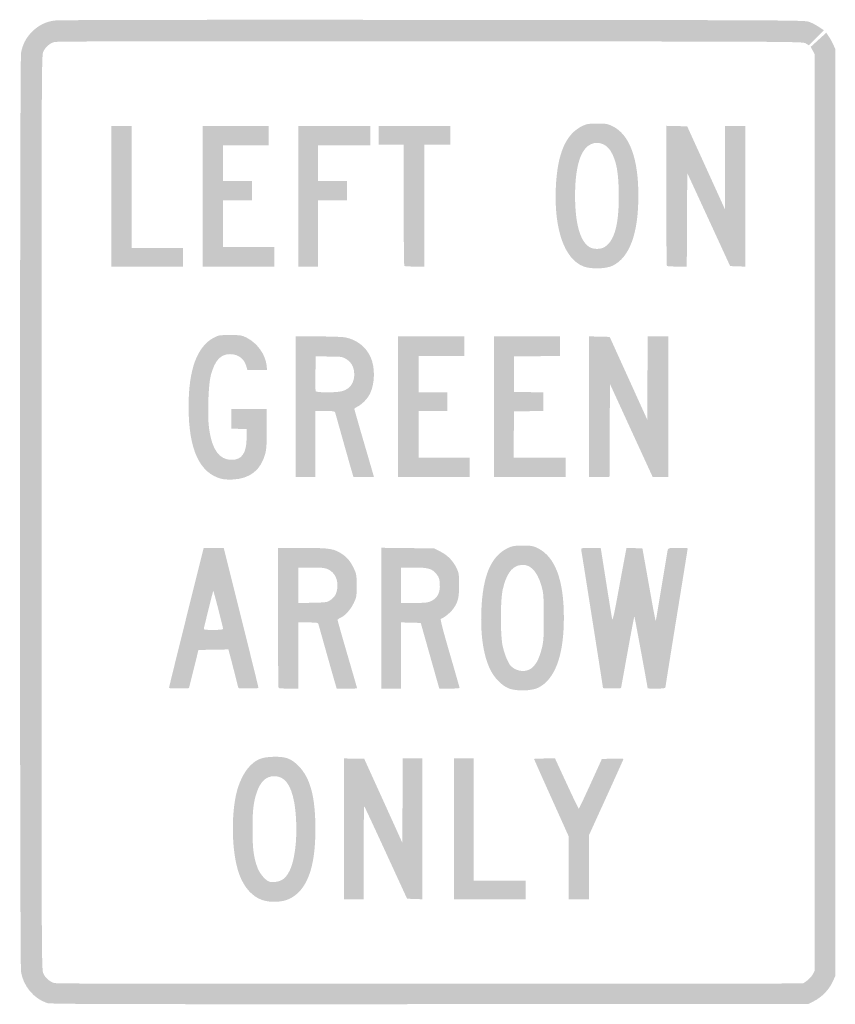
# Model space of a CAD drawing. Header units: inches. Extents: x -14.9 to 14.9, y -18 to 18.
import ezdxf

# ---------------------------------------------------------------- set-up
doc = ezdxf.new("R2010")
doc.units = ezdxf.units.IN
doc.header["$MEASUREMENT"] = 0

msp = doc.modelspace()

# ---------------------------------------------------------------- hatches: boundary and pattern name
h = msp.add_hatch(color=7)
edge = h.paths.add_edge_path()
edge.add_spline(control_points=[(-13.908, -17.916), (-14.391, -17.765), (-14.786, -17.296), (-14.868, -16.775), (-14.917, -16.467), (-14.917, 16.467), (-14.868, 16.775), (-14.82, 17.079), (-14.688, 17.336), (-14.463, 17.56), (-14.234, 17.789), (-13.98, 17.918), (-13.662, 17.966), (-13.497, 17.991), (-9.215, 17.999), (0.17, 17.992), (13.351, 17.983), (13.769, 17.981), (13.934, 17.919), (14.027, 17.884), (14.186, 17.802), (14.286, 17.735)], knot_values=[0, 0, 0, 0, 1, 1, 1, 2, 2, 2, 3, 3, 3, 4, 4, 4, 5, 5, 5, 6, 6, 6, 7, 7, 7, 7], degree=3, periodic=0)
edge.add_line((14.286, 17.735), (14.467, 17.615))
edge.add_line((14.467, 17.615), (14.193, 17.341))
edge.add_line((14.193, 17.341), (13.918, 17.066))
edge.add_line((13.918, 17.066), (13.807, 17.133))
edge.add_spline(control_points=[(13.807, 17.133), (13.697, 17.2), (13.57, 17.2), (0.085, 17.21), (-9.502, 17.217), (-13.563, 17.21), (-13.652, 17.184), (-13.821, 17.135), (-13.981, 16.994), (-14.057, 16.827), (-14.117, 16.695), (-14.119, 16.12), (-14.119, 0), (-14.119, -16.12), (-14.117, -16.695), (-14.057, -16.827), (-13.981, -16.994), (-13.821, -17.135), (-13.652, -17.184), (-13.563, -17.21), (-9.5, -17.217), (0.091, -17.21)], knot_values=[0, 0, 0, 0, 1, 1, 1, 2, 2, 2, 3, 3, 3, 4, 4, 4, 5, 5, 5, 6, 6, 6, 7, 7, 7, 7], degree=3, periodic=0)
edge.add_line((0.091, -17.21), (13.707, -17.2))
edge.add_line((13.707, -17.2), (13.851, -17.098))
edge.add_spline(control_points=[(13.851, -17.098), (13.931, -17.042), (14.028, -16.935), (14.067, -16.86)], knot_values=[0, 0, 0, 0, 1, 1, 1, 1], degree=3, periodic=0)
edge.add_line((14.067, -16.86), (14.138, -16.724))
edge.add_line((14.138, -16.724), (14.138, 0))
edge.add_line((14.138, 0), (14.138, 16.724))
edge.add_line((14.138, 16.724), (14.063, 16.866))
edge.add_line((14.063, 16.866), (13.989, 17.008))
edge.add_line((13.989, 17.008), (14.272, 17.265))
edge.add_line((14.272, 17.265), (14.555, 17.522))
edge.add_line((14.555, 17.522), (14.643, 17.395))
edge.add_spline(control_points=[(14.643, 17.395), (14.691, 17.326), (14.765, 17.192), (14.808, 17.098)], knot_values=[0, 0, 0, 0, 1, 1, 1, 1], degree=3, periodic=0)
edge.add_line((14.808, 17.098), (14.887, 16.928))
edge.add_line((14.887, 16.928), (14.887, 0))
edge.add_line((14.887, 0), (14.887, -16.928))
edge.add_line((14.887, -16.928), (14.777, -17.16))
edge.add_spline(control_points=[(14.777, -17.16), (14.643, -17.442), (14.386, -17.704), (14.102, -17.847)], knot_values=[0, 0, 0, 0, 1, 1, 1, 1], degree=3, periodic=0)
edge.add_line((14.102, -17.847), (13.9, -17.949))
edge.add_line((13.9, -17.949), (0.068, -17.955))
edge.add_spline(control_points=[(0.068, -17.955), (-11.354, -17.96), (-13.789, -17.954), (-13.908, -17.916)], knot_values=[0, 0, 0, 0, 1, 1, 1, 1], degree=3, periodic=0)
for points in [[(-11.569, 11.552), (-11.569, 14.121), (-11.195, 14.121), (-10.82, 14.121), (-10.82, 11.892), (-10.82, 9.664), (-9.885, 9.664), (-8.949, 9.664), (-8.949, 9.323), (-8.949, 8.983), (-10.259, 8.983), (-11.569, 8.983), (-11.569, 11.552)], [(-8.234, 11.552), (-8.234, 14.121), (-7.026, 14.121), (-5.819, 14.121), (-5.819, 13.764), (-5.819, 13.406), (-6.652, 13.406), (-7.486, 13.406), (-7.486, 12.76), (-7.486, 12.113), (-6.958, 12.113), (-6.431, 12.113), (-6.431, 11.756), (-6.431, 11.399), (-6.958, 11.399), (-7.486, 11.399), (-7.486, 10.548), (-7.486, 9.698), (-6.55, 9.698), (-5.614, 9.698), (-5.614, 9.34), (-5.614, 8.983), (-6.924, 8.983), (-8.234, 8.983), (-8.234, 11.552)], [(-4.73, 11.552), (-4.73, 14.121), (-3.42, 14.121), (-2.11, 14.121), (-2.11, 13.764), (-2.11, 13.406), (-3.062, 13.406), (-4.015, 13.406), (-4.015, 12.76), (-4.015, 12.113), (-3.488, 12.113), (-2.96, 12.113), (-2.96, 11.756), (-2.96, 11.399), (-3.488, 11.399), (-4.015, 11.399), (-4.015, 10.191), (-4.015, 8.983), (-4.372, 8.983), (-4.73, 8.983), (-4.73, 11.552)], [(-1.089, 3.862), (-1.089, 6.431), (0.119, 6.431), (1.327, 6.431), (1.327, 6.074), (1.327, 5.716), (0.493, 5.716), (-0.34, 5.716), (-0.34, 5.053), (-0.34, 4.389), (0.187, 4.389), (0.715, 4.389), (0.715, 4.049), (0.715, 3.709), (0.187, 3.709), (-0.34, 3.709), (-0.34, 2.858), (-0.34, 2.008), (0.595, 2.008), (1.531, 2.008), (1.531, 1.65), (1.531, 1.293), (0.221, 1.293), (-1.089, 1.293), (-1.089, 3.862)], [(2.416, 3.862), (2.416, 6.431), (3.624, 6.431), (4.832, 6.431), (4.832, 6.074), (4.832, 5.718), (3.99, 5.709), (3.147, 5.699), (3.147, 5.053), (3.147, 4.406), (3.683, 4.397), (4.219, 4.388), (4.219, 4.049), (4.219, 3.711), (3.683, 3.701), (3.147, 3.692), (3.138, 2.85), (3.129, 2.008), (4.083, 2.008), (5.036, 2.008), (5.036, 1.65), (5.036, 1.293), (3.726, 1.293), (2.416, 1.293), (2.416, 3.862)], [(5.887, 3.863), (5.887, 6.433), (6.264, 6.424), (6.642, 6.414), (7.328, 4.904), (8.013, 3.394), (8.022, 4.913), (8.031, 6.431), (8.405, 6.431), (8.779, 6.431), (8.779, 3.862), (8.779, 1.293), (8.497, 1.293), (8.215, 1.293), (7.433, 2.994), (6.652, 4.696), (6.643, 2.994), (6.635, 1.293), (6.261, 1.293), (5.887, 1.293), (5.887, 3.863)], [(0.953, -11.552), (0.953, -8.983), (1.31, -8.983), (1.667, -8.983), (1.667, -11.212), (1.667, -13.44), (2.62, -13.44), (3.573, -13.44), (3.573, -13.781), (3.573, -14.121), (2.263, -14.121), (0.953, -14.121), (0.953, -11.552)]]:
    msp.add_hatch(color=7).paths.add_polyline_path(points)
h = msp.add_hatch(color=7)
edge = h.paths.add_edge_path()
edge.add_spline(control_points=[(-0.862, 9.006), (-0.874, 9.018), (-0.885, 10.021), (-0.885, 11.234)], knot_values=[0, 0, 0, 0, 1, 1, 1, 1], degree=3, periodic=0)
edge.add_line((-0.885, 11.234), (-0.885, 13.44))
edge.add_line((-0.885, 13.44), (-1.344, 13.44))
edge.add_line((-1.344, 13.44), (-1.803, 13.44))
edge.add_line((-1.803, 13.44), (-1.803, 13.781))
edge.add_line((-1.803, 13.781), (-1.803, 14.121))
edge.add_line((-1.803, 14.121), (-0.493, 14.121))
edge.add_line((-0.493, 14.121), (0.817, 14.121))
edge.add_line((0.817, 14.121), (0.817, 13.781))
edge.add_line((0.817, 13.781), (0.817, 13.44))
edge.add_line((0.817, 13.44), (0.34, 13.44))
edge.add_line((0.34, 13.44), (-0.136, 13.44))
edge.add_line((-0.136, 13.44), (-0.136, 11.212))
edge.add_line((-0.136, 11.212), (-0.136, 8.983))
edge.add_line((-0.136, 8.983), (-0.488, 8.983))
edge.add_spline(control_points=[(-0.488, 8.983), (-0.681, 8.983), (-0.85, 8.993), (-0.862, 9.006)], knot_values=[0, 0, 0, 0, 1, 1, 1, 1], degree=3, periodic=0)
h = msp.add_hatch(color=7)
edge = h.paths.add_edge_path()
edge.add_spline(control_points=[(5.683, 8.988), (4.988, 9.262), (4.61, 10.33), (4.673, 11.841), (4.726, 13.12), (5.04, 13.84), (5.671, 14.13), (5.808, 14.192), (5.896, 14.205), (6.193, 14.205), (6.513, 14.205), (6.57, 14.195), (6.742, 14.111), (7.368, 13.806), (7.69, 12.943), (7.69, 11.568), (7.69, 10.188), (7.369, 9.316), (6.748, 9.013), (6.508, 8.896), (5.95, 8.883), (5.683, 8.988)], knot_values=[0, 0, 0, 0, 1, 1, 1, 2, 2, 2, 3, 3, 3, 4, 4, 4, 5, 5, 5, 6, 6, 6, 7, 7, 7, 7], degree=3, periodic=0)
edge = h.paths.add_edge_path(flags=0)
edge.add_spline(control_points=[(6.453, 9.695), (6.81, 9.913), (6.975, 10.495), (6.975, 11.541), (6.975, 12.397), (6.89, 12.866), (6.67, 13.213), (6.485, 13.504), (6.14, 13.587), (5.873, 13.404), (5.547, 13.181), (5.375, 12.536), (5.377, 11.553), (5.38, 10.567), (5.555, 9.928), (5.883, 9.707), (6.032, 9.607), (6.299, 9.601), (6.453, 9.695)], knot_values=[0, 0, 0, 0, 1, 1, 1, 2, 2, 2, 3, 3, 3, 4, 4, 4, 5, 5, 5, 6, 6, 6, 6], degree=3, periodic=0)
h = msp.add_hatch(color=7)
edge = h.paths.add_edge_path()
edge.add_spline(control_points=[(8.733, 9.006), (8.721, 9.018), (8.711, 10.175), (8.711, 11.576)], knot_values=[0, 0, 0, 0, 1, 1, 1, 1], degree=3, periodic=0)
edge.add_line((8.711, 11.576), (8.711, 14.123))
edge.add_line((8.711, 14.123), (9.093, 14.114))
edge.add_line((9.093, 14.114), (9.474, 14.104))
edge.add_line((9.474, 14.104), (10.164, 12.59))
edge.add_line((10.164, 12.59), (10.853, 11.076))
edge.add_line((10.853, 11.076), (10.854, 12.598))
edge.add_line((10.854, 12.598), (10.854, 14.121))
edge.add_line((10.854, 14.121), (11.229, 14.121))
edge.add_line((11.229, 14.121), (11.603, 14.121))
edge.add_line((11.603, 14.121), (11.603, 11.551))
edge.add_line((11.603, 11.551), (11.603, 8.98))
edge.add_line((11.603, 8.98), (11.323, 8.99))
edge.add_line((11.323, 8.99), (11.043, 9))
edge.add_line((11.043, 9), (10.26, 10.701))
edge.add_line((10.26, 10.701), (9.476, 12.401))
edge.add_line((9.476, 12.401), (9.468, 10.692))
edge.add_line((9.468, 10.692), (9.459, 8.983))
edge.add_line((9.459, 8.983), (9.107, 8.983))
edge.add_spline(control_points=[(9.107, 8.983), (8.914, 8.983), (8.746, 8.993), (8.733, 9.006)], knot_values=[0, 0, 0, 0, 1, 1, 1, 1], degree=3, periodic=0)
h = msp.add_hatch(color=7)
edge = h.paths.add_edge_path()
edge.add_spline(control_points=[(-7.528, 1.226), (-8.345, 1.432), (-8.744, 2.296), (-8.745, 3.863), (-8.745, 5.222), (-8.438, 6.061), (-7.821, 6.386), (-7.651, 6.476), (-7.613, 6.482), (-7.231, 6.482), (-6.852, 6.482), (-6.808, 6.475), (-6.628, 6.387), (-6.243, 6.198), (-5.932, 5.767), (-5.894, 5.371)], knot_values=[0, 0, 0, 0, 1, 1, 1, 2, 2, 2, 3, 3, 3, 4, 4, 4, 5, 5, 5, 5], degree=3, periodic=0)
edge.add_line((-5.894, 5.371), (-5.878, 5.206))
edge.add_line((-5.878, 5.206), (-6.238, 5.206))
edge.add_line((-6.238, 5.206), (-6.599, 5.206))
edge.add_line((-6.599, 5.206), (-6.635, 5.341))
edge.add_spline(control_points=[(-6.635, 5.341), (-6.709, 5.617), (-6.934, 5.784), (-7.231, 5.784), (-7.579, 5.784), (-7.788, 5.553), (-7.934, 5.008), (-8.023, 4.676), (-8.061, 3.548), (-7.998, 3.081), (-7.894, 2.3), (-7.626, 1.924), (-7.173, 1.924), (-6.8, 1.924), (-6.634, 2.161), (-6.624, 2.711)], knot_values=[0, 0, 0, 0, 1, 1, 1, 2, 2, 2, 3, 3, 3, 4, 4, 4, 5, 5, 5, 5], degree=3, periodic=0)
edge.add_line((-6.624, 2.711), (-6.618, 3.045))
edge.add_line((-6.618, 3.045), (-6.899, 3.055))
edge.add_line((-6.899, 3.055), (-7.18, 3.065))
edge.add_line((-7.18, 3.065), (-7.18, 3.421))
edge.add_line((-7.18, 3.421), (-7.18, 3.777))
edge.add_line((-7.18, 3.777), (-6.533, 3.777))
edge.add_line((-6.533, 3.777), (-5.887, 3.777))
edge.add_line((-5.887, 3.777), (-5.887, 3.07))
edge.add_spline(control_points=[(-5.887, 3.07), (-5.887, 2.544), (-5.9, 2.311), (-5.939, 2.162), (-6.096, 1.557), (-6.498, 1.234), (-7.129, 1.206), (-7.278, 1.199), (-7.458, 1.208), (-7.528, 1.226)], knot_values=[0, 0, 0, 0, 1, 1, 1, 2, 2, 2, 3, 3, 3, 3], degree=3, periodic=0)
h = msp.add_hatch(color=7)
edge = h.paths.add_edge_path()
edge.add_line((-4.832, 3.862), (-4.832, 6.431))
edge.add_line((-4.832, 6.431), (-4.02, 6.431))
edge.add_spline(control_points=[(-4.02, 6.431), (-3.573, 6.431), (-3.125, 6.415), (-3.024, 6.396), (-2.608, 6.318), (-2.277, 6.064), (-2.099, 5.687), (-1.924, 5.314), (-1.932, 4.716), (-2.118, 4.338), (-2.205, 4.162), (-2.399, 3.959), (-2.56, 3.875), (-2.631, 3.839), (-2.688, 3.797), (-2.688, 3.782), (-2.688, 3.767), (-2.527, 3.205), (-2.331, 2.534), (-2.134, 1.863), (-1.974, 1.309), (-1.974, 1.303), (-1.974, 1.298), (-2.141, 1.293), (-2.346, 1.293)], knot_values=[0, 0, 0, 0, 1, 1, 1, 2, 2, 2, 3, 3, 3, 4, 4, 4, 5, 5, 5, 6, 6, 6, 7, 7, 7, 8, 8, 8, 8], degree=3, periodic=0)
edge.add_line((-2.346, 1.293), (-2.719, 1.293))
edge.add_line((-2.719, 1.293), (-2.787, 1.523))
edge.add_spline(control_points=[(-2.787, 1.523), (-2.824, 1.649), (-2.971, 2.166), (-3.113, 2.671), (-3.255, 3.176), (-3.379, 3.617), (-3.389, 3.649), (-3.405, 3.701), (-3.454, 3.709), (-3.762, 3.709)], knot_values=[0, 0, 0, 0, 1, 1, 1, 2, 2, 2, 3, 3, 3, 3], degree=3, periodic=0)
edge.add_line((-3.762, 3.709), (-4.117, 3.709))
edge.add_line((-4.117, 3.709), (-4.117, 2.501))
edge.add_line((-4.117, 2.501), (-4.117, 1.293))
edge.add_line((-4.117, 1.293), (-4.474, 1.293))
edge.add_line((-4.474, 1.293), (-4.832, 1.293))
edge.add_line((-4.832, 1.293), (-4.832, 3.862))
edge = h.paths.add_edge_path(flags=0)
edge.add_spline(control_points=[(-3.165, 4.426), (-2.839, 4.496), (-2.665, 4.753), (-2.695, 5.118), (-2.714, 5.344), (-2.819, 5.512), (-3.011, 5.62), (-3.134, 5.69), (-3.193, 5.697), (-3.624, 5.698)], knot_values=[0, 0, 0, 0, 1, 1, 1, 2, 2, 2, 3, 3, 3, 3], degree=3, periodic=0)
edge.add_line((-3.624, 5.698), (-4.1, 5.699))
edge.add_line((-4.1, 5.699), (-4.11, 5.088))
edge.add_spline(control_points=[(-4.11, 5.088), (-4.115, 4.752), (-4.111, 4.457), (-4.102, 4.433), (-4.081, 4.377), (-3.416, 4.373), (-3.165, 4.426)], knot_values=[0, 0, 0, 0, 1, 1, 1, 2, 2, 2, 2], degree=3, periodic=0)
h = msp.add_hatch(color=7)
edge = h.paths.add_edge_path()
edge.add_spline(control_points=[(-9.459, -6.398), (-9.459, -6.379), (-9.174, -5.222), (-8.826, -3.828)], knot_values=[0, 0, 0, 0, 1, 1, 1, 1], degree=3, periodic=0)
edge.add_line((-8.826, -3.828), (-8.192, -1.293))
edge.add_line((-8.192, -1.293), (-7.826, -1.293))
edge.add_line((-7.826, -1.293), (-7.46, -1.293))
edge.add_line((-7.46, -1.293), (-6.827, -3.828))
edge.add_spline(control_points=[(-6.827, -3.828), (-6.478, -5.222), (-6.193, -6.379), (-6.193, -6.398), (-6.193, -6.421), (-6.322, -6.43), (-6.559, -6.424)], knot_values=[0, 0, 0, 0, 1, 1, 1, 2, 2, 2, 2], degree=3, periodic=0)
edge.add_line((-6.559, -6.424), (-6.924, -6.414))
edge.add_line((-6.924, -6.414), (-7.05, -5.921))
edge.add_spline(control_points=[(-7.05, -5.921), (-7.119, -5.649), (-7.201, -5.331), (-7.233, -5.214)], knot_values=[0, 0, 0, 0, 1, 1, 1, 1], degree=3, periodic=0)
edge.add_line((-7.233, -5.214), (-7.29, -5))
edge.add_line((-7.29, -5), (-7.837, -5.01))
edge.add_line((-7.837, -5.01), (-8.384, -5.019))
edge.add_line((-8.384, -5.019), (-8.558, -5.716))
edge.add_line((-8.558, -5.716), (-8.732, -6.414))
edge.add_line((-8.732, -6.414), (-9.095, -6.424))
edge.add_spline(control_points=[(-9.095, -6.424), (-9.331, -6.43), (-9.459, -6.421), (-9.459, -6.398)], knot_values=[0, 0, 0, 0, 1, 1, 1, 1], degree=3, periodic=0)
edge = h.paths.add_edge_path(flags=0)
edge.add_spline(control_points=[(-7.486, -4.245), (-7.486, -4.193), (-7.822, -2.885), (-7.84, -2.867), (-7.847, -2.86), (-7.924, -3.15), (-8.012, -3.511), (-8.1, -3.873), (-8.179, -4.195), (-8.188, -4.228), (-8.203, -4.282), (-8.172, -4.287), (-7.845, -4.287), (-7.58, -4.287), (-7.486, -4.276), (-7.486, -4.245)], knot_values=[0, 0, 0, 0, 1, 1, 1, 2, 2, 2, 3, 3, 3, 4, 4, 4, 5, 5, 5, 5], degree=3, periodic=0)
h = msp.add_hatch(color=7)
edge = h.paths.add_edge_path()
edge.add_spline(control_points=[(-5.456, -6.408), (-5.468, -6.396), (-5.478, -5.24), (-5.478, -3.839)], knot_values=[0, 0, 0, 0, 1, 1, 1, 1], degree=3, periodic=0)
edge.add_line((-5.478, -3.839), (-5.478, -1.293))
edge.add_line((-5.478, -1.293), (-4.58, -1.293))
edge.add_spline(control_points=[(-4.58, -1.293), (-3.577, -1.293), (-3.424, -1.317), (-3.12, -1.527), (-2.93, -1.658), (-2.824, -1.792), (-2.698, -2.06), (-2.611, -2.247), (-2.603, -2.295), (-2.603, -2.671), (-2.603, -3.059), (-2.608, -3.091), (-2.71, -3.306), (-2.825, -3.548), (-3.031, -3.776), (-3.198, -3.845), (-3.255, -3.868), (-3.301, -3.905), (-3.3, -3.926), (-3.3, -3.947), (-3.14, -4.514), (-2.943, -5.187), (-2.747, -5.86), (-2.586, -6.415), (-2.586, -6.421), (-2.586, -6.426), (-2.754, -6.431), (-2.959, -6.431)], knot_values=[0, 0, 0, 0, 1, 1, 1, 2, 2, 2, 3, 3, 3, 4, 4, 4, 5, 5, 5, 6, 6, 6, 7, 7, 7, 8, 8, 8, 9, 9, 9, 9], degree=3, periodic=0)
edge.add_line((-2.959, -6.431), (-3.332, -6.431))
edge.add_line((-3.332, -6.431), (-3.4, -6.201))
edge.add_spline(control_points=[(-3.4, -6.201), (-3.437, -6.075), (-3.584, -5.558), (-3.726, -5.053), (-3.868, -4.548), (-3.992, -4.107), (-4.002, -4.075), (-4.017, -4.023), (-4.066, -4.015), (-4.375, -4.015)], knot_values=[0, 0, 0, 0, 1, 1, 1, 2, 2, 2, 3, 3, 3, 3], degree=3, periodic=0)
edge.add_line((-4.375, -4.015), (-4.73, -4.015))
edge.add_line((-4.73, -4.015), (-4.73, -5.223))
edge.add_line((-4.73, -5.223), (-4.73, -6.431))
edge.add_line((-4.73, -6.431), (-5.081, -6.431))
edge.add_spline(control_points=[(-5.081, -6.431), (-5.275, -6.431), (-5.443, -6.421), (-5.456, -6.408)], knot_values=[0, 0, 0, 0, 1, 1, 1, 1], degree=3, periodic=0)
edge = h.paths.add_edge_path(flags=0)
edge.add_spline(control_points=[(-3.565, -3.2), (-3.409, -3.093), (-3.336, -2.968), (-3.312, -2.765), (-3.275, -2.448), (-3.404, -2.186), (-3.655, -2.072), (-3.768, -2.021), (-3.88, -2.009), (-4.262, -2.008)], knot_values=[0, 0, 0, 0, 1, 1, 1, 2, 2, 2, 3, 3, 3, 3], degree=3, periodic=0)
edge.add_line((-4.262, -2.008), (-4.73, -2.008))
edge.add_line((-4.73, -2.008), (-4.73, -2.657))
edge.add_line((-4.73, -2.657), (-4.73, -3.307))
edge.add_line((-4.73, -3.307), (-4.208, -3.295))
edge.add_spline(control_points=[(-4.208, -3.295), (-3.72, -3.284), (-3.679, -3.278), (-3.565, -3.2)], knot_values=[0, 0, 0, 0, 1, 1, 1, 1], degree=3, periodic=0)
h = msp.add_hatch(color=7)
edge = h.paths.add_edge_path()
edge.add_line((-1.701, -3.86), (-1.701, -1.288))
edge.add_line((-1.701, -1.288), (-0.739, -1.299))
edge.add_line((-0.739, -1.299), (0.223, -1.31))
edge.add_line((0.223, -1.31), (0.447, -1.421))
edge.add_spline(control_points=[(0.447, -1.421), (0.714, -1.552), (0.923, -1.765), (1.049, -2.036), (1.132, -2.211), (1.14, -2.266), (1.14, -2.637), (1.14, -3.097), (1.104, -3.253), (0.944, -3.493), (0.849, -3.635), (0.598, -3.844), (0.472, -3.886), (0.445, -3.895), (0.55, -4.303), (0.795, -5.14), (0.994, -5.822), (1.157, -6.391), (1.157, -6.405), (1.157, -6.42), (0.99, -6.431), (0.787, -6.431)], knot_values=[0, 0, 0, 0, 1, 1, 1, 2, 2, 2, 3, 3, 3, 4, 4, 4, 5, 5, 5, 6, 6, 6, 7, 7, 7, 7], degree=3, periodic=0)
edge.add_line((0.787, -6.431), (0.416, -6.431))
edge.add_line((0.416, -6.431), (0.077, -5.232))
edge.add_line((0.077, -5.232), (-0.262, -4.032))
edge.add_line((-0.262, -4.032), (-0.624, -4.022))
edge.add_line((-0.624, -4.022), (-0.987, -4.013))
edge.add_line((-0.987, -4.013), (-0.987, -5.222))
edge.add_line((-0.987, -5.222), (-0.987, -6.431))
edge.add_line((-0.987, -6.431), (-1.344, -6.431))
edge.add_line((-1.344, -6.431), (-1.701, -6.431))
edge.add_line((-1.701, -6.431), (-1.701, -3.86))
edge = h.paths.add_edge_path(flags=0)
edge.add_spline(control_points=[(0.137, -3.224), (0.355, -3.114), (0.451, -2.919), (0.435, -2.616), (0.426, -2.432), (0.406, -2.369), (0.326, -2.264), (0.165, -2.052), (0.022, -2.009), (-0.519, -2.008)], knot_values=[0, 0, 0, 0, 1, 1, 1, 2, 2, 2, 3, 3, 3, 3], degree=3, periodic=0)
edge.add_line((-0.519, -2.008), (-0.987, -2.008))
edge.add_line((-0.987, -2.008), (-0.987, -2.654))
edge.add_line((-0.987, -2.654), (-0.987, -3.301))
edge.add_line((-0.987, -3.301), (-0.501, -3.301))
edge.add_spline(control_points=[(-0.501, -3.301), (-0.064, -3.301), (0.001, -3.293), (0.137, -3.224)], knot_values=[0, 0, 0, 0, 1, 1, 1, 1], degree=3, periodic=0)
h = msp.add_hatch(color=7)
edge = h.paths.add_edge_path()
edge.add_spline(control_points=[(2.961, -6.426), (2.694, -6.321), (2.412, -6.029), (2.261, -5.702), (2.024, -5.189), (1.918, -4.465), (1.952, -3.59), (2.003, -2.285), (2.309, -1.578), (2.949, -1.284), (3.086, -1.222), (3.174, -1.209), (3.471, -1.209), (3.797, -1.209), (3.845, -1.217), (4.025, -1.308), (4.653, -1.625), (4.968, -2.471), (4.968, -3.846), (4.968, -5.22), (4.644, -6.099), (4.026, -6.401), (3.786, -6.518), (3.228, -6.531), (2.961, -6.426)], knot_values=[0, 0, 0, 0, 1, 1, 1, 2, 2, 2, 3, 3, 3, 4, 4, 4, 5, 5, 5, 6, 6, 6, 7, 7, 7, 8, 8, 8, 8], degree=3, periodic=0)
edge = h.paths.add_edge_path(flags=0)
edge.add_spline(control_points=[(3.707, -5.735), (3.922, -5.623), (4.066, -5.369), (4.173, -4.914), (4.226, -4.688), (4.236, -4.509), (4.234, -3.811), (4.232, -3.063), (4.224, -2.95), (4.157, -2.707), (3.987, -2.091), (3.686, -1.82), (3.299, -1.936), (3.033, -2.016), (2.856, -2.289), (2.735, -2.807), (2.645, -3.192), (2.643, -4.481), (2.732, -4.881), (2.795, -5.166), (2.924, -5.483), (3.021, -5.593), (3.186, -5.778), (3.497, -5.843), (3.707, -5.735)], knot_values=[0, 0, 0, 0, 1, 1, 1, 2, 2, 2, 3, 3, 3, 4, 4, 4, 5, 5, 5, 6, 6, 6, 7, 7, 7, 8, 8, 8, 8], degree=3, periodic=0)
h = msp.add_hatch(color=7)
edge = h.paths.add_edge_path()
edge.add_spline(control_points=[(6.397, -6.405), (6.397, -6.381), (5.645, -1.609), (5.603, -1.37), (5.59, -1.294), (5.595, -1.293), (5.953, -1.293)], knot_values=[0, 0, 0, 0, 1, 1, 1, 2, 2, 2, 2], degree=3, periodic=0)
edge.add_line((5.953, -1.293), (6.315, -1.293))
edge.add_line((6.315, -1.293), (6.512, -2.543))
edge.add_spline(control_points=[(6.512, -2.543), (6.621, -3.231), (6.72, -3.837), (6.732, -3.89), (6.749, -3.96), (6.801, -3.737), (6.92, -3.091), (7.011, -2.598), (7.124, -1.991), (7.171, -1.743)], knot_values=[0, 0, 0, 0, 1, 1, 1, 2, 2, 2, 3, 3, 3, 3], degree=3, periodic=0)
edge.add_line((7.171, -1.743), (7.256, -1.29))
edge.add_line((7.256, -1.29), (7.547, -1.3))
edge.add_line((7.547, -1.3), (7.838, -1.31))
edge.add_line((7.838, -1.31), (7.929, -1.82))
edge.add_spline(control_points=[(7.929, -1.82), (7.979, -2.101), (8.087, -2.705), (8.168, -3.161), (8.249, -3.618), (8.32, -3.978), (8.326, -3.961), (8.331, -3.944), (8.428, -3.371), (8.54, -2.688), (8.653, -2.005), (8.753, -1.412), (8.762, -1.37), (8.779, -1.296), (8.795, -1.293), (9.137, -1.293), (9.333, -1.293), (9.493, -1.299), (9.493, -1.307), (9.493, -1.315), (9.31, -2.455), (9.085, -3.839), (8.86, -5.224), (8.677, -6.374), (8.677, -6.394), (8.677, -6.418), (8.563, -6.431), (8.353, -6.431), (8.176, -6.431), (8.03, -6.427), (8.03, -6.422), (8.03, -6.385), (7.553, -3.798), (7.544, -3.79), (7.538, -3.784), (7.426, -4.372), (7.295, -5.097)], knot_values=[0, 0, 0, 0, 1, 1, 1, 2, 2, 2, 3, 3, 3, 4, 4, 4, 5, 5, 5, 6, 6, 6, 7, 7, 7, 8, 8, 8, 9, 9, 9, 10, 10, 10, 11, 11, 11, 12, 12, 12, 12], degree=3, periodic=0)
edge.add_line((7.295, -5.097), (7.057, -6.414))
edge.add_line((7.057, -6.414), (6.727, -6.424))
edge.add_spline(control_points=[(6.727, -6.424), (6.545, -6.429), (6.397, -6.42), (6.397, -6.405)], knot_values=[0, 0, 0, 0, 1, 1, 1, 1], degree=3, periodic=0)
h = msp.add_hatch(color=7)
edge = h.paths.add_edge_path()
edge.add_spline(control_points=[(-6.045, -14.155), (-6.406, -14.037), (-6.709, -13.705), (-6.886, -13.233), (-7.153, -12.525), (-7.208, -11.212), (-7.009, -10.297), (-6.918, -9.881), (-6.719, -9.472), (-6.5, -9.253), (-6.254, -9.007), (-6.081, -8.938), (-5.665, -8.922), (-5.213, -8.904), (-4.999, -8.98), (-4.73, -9.252), (-4.294, -9.693), (-4.11, -10.389), (-4.111, -11.586), (-4.113, -12.979), (-4.42, -13.796), (-5.059, -14.108), (-5.313, -14.233), (-5.745, -14.253), (-6.045, -14.155)], knot_values=[0, 0, 0, 0, 1, 1, 1, 2, 2, 2, 3, 3, 3, 4, 4, 4, 5, 5, 5, 6, 6, 6, 7, 7, 7, 8, 8, 8, 8], degree=3, periodic=0)
edge = h.paths.add_edge_path(flags=0)
edge.add_spline(control_points=[(-5.286, -13.388), (-5.042, -13.201), (-4.894, -12.786), (-4.83, -12.103), (-4.786, -11.633), (-4.811, -10.979), (-4.888, -10.569), (-5.008, -9.93), (-5.24, -9.629), (-5.614, -9.629), (-5.914, -9.629), (-6.12, -9.822), (-6.258, -10.233), (-6.377, -10.588), (-6.413, -10.906), (-6.409, -11.603), (-6.406, -12.307), (-6.366, -12.604), (-6.225, -12.978), (-6.143, -13.198), (-5.915, -13.457), (-5.78, -13.486), (-5.622, -13.519), (-5.401, -13.475), (-5.286, -13.388)], knot_values=[0, 0, 0, 0, 1, 1, 1, 2, 2, 2, 3, 3, 3, 4, 4, 4, 5, 5, 5, 6, 6, 6, 7, 7, 7, 8, 8, 8, 8], degree=3, periodic=0)
h = msp.add_hatch(color=7)
edge = h.paths.add_edge_path()
edge.add_line((-3.062, -11.552), (-3.062, -8.983))
edge.add_line((-3.062, -8.983), (-2.697, -8.984))
edge.add_line((-2.697, -8.984), (-2.331, -8.985))
edge.add_line((-2.331, -8.985), (-1.633, -10.521))
edge.add_line((-1.633, -10.521), (-0.936, -12.058))
edge.add_line((-0.936, -12.058), (-0.927, -10.52))
edge.add_line((-0.927, -10.52), (-0.918, -8.983))
edge.add_line((-0.918, -8.983), (-0.561, -8.983))
edge.add_line((-0.561, -8.983), (-0.204, -8.983))
edge.add_line((-0.204, -8.983), (-0.204, -11.553))
edge.add_line((-0.204, -11.553), (-0.204, -14.124))
edge.add_line((-0.204, -14.124), (-0.483, -14.114))
edge.add_line((-0.483, -14.114), (-0.761, -14.104))
edge.add_line((-0.761, -14.104), (-1.532, -12.428))
edge.add_spline(control_points=[(-1.532, -12.428), (-1.956, -11.506), (-2.313, -10.741), (-2.326, -10.729), (-2.338, -10.717), (-2.348, -11.475), (-2.348, -12.414)], knot_values=[0, 0, 0, 0, 1, 1, 1, 2, 2, 2, 2], degree=3, periodic=0)
edge.add_line((-2.348, -12.414), (-2.348, -14.121))
edge.add_line((-2.348, -14.121), (-2.705, -14.121))
edge.add_line((-2.705, -14.121), (-3.062, -14.121))
edge.add_line((-3.062, -14.121), (-3.062, -11.552))
h = msp.add_hatch(color=7)
edge = h.paths.add_edge_path()
edge.add_line((5.138, -12.968), (5.138, -11.814))
edge.add_line((5.138, -11.814), (4.509, -10.416))
edge.add_spline(control_points=[(4.509, -10.416), (4.162, -9.647), (3.879, -9.009), (3.879, -9), (3.879, -8.991), (4.051, -8.983), (4.262, -8.983)], knot_values=[0, 0, 0, 0, 1, 1, 1, 2, 2, 2, 2], degree=3, periodic=0)
edge.add_line((4.262, -8.983), (4.645, -8.983))
edge.add_line((4.645, -8.983), (5.07, -9.901))
edge.add_spline(control_points=[(5.07, -9.901), (5.304, -10.406), (5.503, -10.82), (5.512, -10.82), (5.522, -10.82), (5.715, -10.41), (5.943, -9.91)], knot_values=[0, 0, 0, 0, 1, 1, 1, 2, 2, 2, 2], degree=3, periodic=0)
edge.add_line((5.943, -9.91), (6.357, -9))
edge.add_line((6.357, -9), (6.751, -8.99))
edge.add_spline(control_points=[(6.751, -8.99), (6.968, -8.985), (7.146, -8.989), (7.146, -9), (7.146, -9.01), (6.862, -9.641), (6.516, -10.4)], knot_values=[0, 0, 0, 0, 1, 1, 1, 2, 2, 2, 2], degree=3, periodic=0)
edge.add_line((6.516, -10.4), (5.887, -11.781))
edge.add_line((5.887, -11.781), (5.887, -12.951))
edge.add_line((5.887, -12.951), (5.887, -14.121))
edge.add_line((5.887, -14.121), (5.512, -14.121))
edge.add_line((5.512, -14.121), (5.138, -14.121))
edge.add_line((5.138, -14.121), (5.138, -12.968))

doc.saveas('drawing.dxf')
